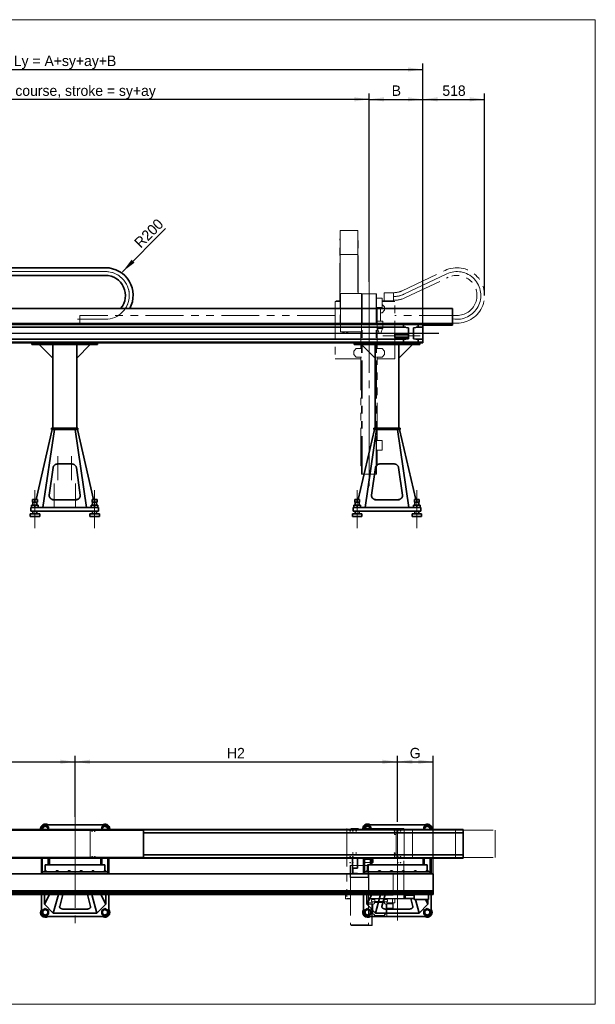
# Model space of a CAD drawing. Header units: millimetres. Extents: x 21 to 401, y 28 to 281.
# Tile 3 of 9: x 99 to 196, y 28 to 193. Entities that reach past the tile are written whole.
import ezdxf

# ---------------------------------------------------------------- set-up
doc = ezdxf.new("R2010")
doc.units = ezdxf.units.MM
for name, pattern in [('SLD-Durchgehend', [0]), ('SLD-Phantom', [12.7, 6.35, -1.27, 1.27, -1.27, 1.27, -1.27]), ('SLD-Punktstrich', [19.05, 15.24, -1.27, 1.27, -1.27])]:
    doc.linetypes.add(name, pattern=pattern)
doc.layers.add('KOPF', color=7, linetype='SLD-Durchgehend')
doc.styles.add('SLDTEXTSTYLE2', font='GIL_____.TTF')
doc.dimstyles.new('SLDDIMSTYLE1', dxfattribs={"dimtxt": 1.75, "dimasz": 2.5, "dimexe": 0, "dimexo": 0.0625, "dimgap": 0.4375, "dimtad": 1, "dimlfac": 50, "dimrnd": 1e-09, "dimzin": 12, "dimdsep": 46, "dimtxsty": 'SLDTEXTSTYLE2', "dimsah": 1, "dimcen": 0.09, "dimadec": 0, "dimazin": 3, "dimtfac": 1, "dimtofl": 0, "dimtmove": 0, "dimatfit": 3, "dimfxl": 1, "dimfrac": 2, "dimtolj": 1, "dimtzin": 12, "dimarcsym": 0})
doc.dimstyles.new('SLDDIMSTYLE2', dxfattribs={"dimtxt": 1.75, "dimasz": 2.5, "dimexe": 0, "dimexo": 0.0625, "dimgap": 0.4375, "dimtad": 1, "dimdec": 0, "dimlfac": 50, "dimrnd": 1e-09, "dimzin": 12, "dimdsep": 46, "dimtxsty": 'SLDTEXTSTYLE2', "dimsah": 1, "dimcen": 0, "dimadec": 0, "dimazin": 3, "dimtfac": 1, "dimtofl": 0, "dimtmove": 0, "dimatfit": 3, "dimfxl": 1, "dimfrac": 2, "dimtolj": 1, "dimtzin": 12, "dimarcsym": 0})
doc.dimstyles.new('SLDDIMSTYLE3', dxfattribs={"dimtxt": 1.75, "dimasz": 2.5, "dimexe": 0, "dimexo": 0.0625, "dimgap": 0.4375, "dimtad": 1, "dimdec": 0, "dimlfac": 50, "dimrnd": 1e-09, "dimzin": 12, "dimdsep": 46, "dimtxsty": 'SLDTEXTSTYLE2', "dimsah": 1, "dimcen": 0.09, "dimadec": 0, "dimazin": 3, "dimtfac": 1, "dimtofl": 0, "dimtmove": 0, "dimatfit": 3, "dimfxl": 1, "dimfrac": 2, "dimtolj": 1, "dimtzin": 12, "dimarcsym": 0})

# ---------------------------------------------------------------- blocks, each defined once
blk = doc.blocks.new('_D_4')
at = {"layer": 'KOPF'}
blk.add_line((116.5, 151.08), (123.73, 158.31), dxfattribs=at)
blk.add_solid([(116.5, 151.08), (118.52, 152.6), (118.02, 153.1)], dxfattribs=at)
at = {"layer": 'KOPF', "insert": (118.32, 156.18), "char_height": 1.75, "attachment_point": 1, "rotation": 45, "style": 'SLDTEXTSTYLE2'}
blk.add_mtext('R200', dxfattribs=at)
blk = doc.blocks.new('_D_5')
at = {"layer": 'KOPF'}
for p, q in [((46.83, 142.25), (46.83, 185.98)), ((46.83, 184.98), (166.83, 184.98)), ((166.83, 142.38), (166.83, 185.98))]:
    blk.add_line(p, q, dxfattribs=at)
for points in [[(46.83, 184.98), (49.33, 184.63), (49.33, 185.33)], [(166.83, 184.98), (164.33, 185.33), (164.33, 184.63)]]:
    blk.add_solid(points, dxfattribs=at)
at = {"layer": 'KOPF', "insert": (98.3, 187.31), "char_height": 1.75, "attachment_point": 1, "style": 'SLDTEXTSTYLE2'}
blk.add_mtext('Ly = A+sy+ay+B', dxfattribs=at)
blk = doc.blocks.new('_D_7')
at = {"layer": 'KOPF'}
for p, q in [((166.83, 142.38), (166.83, 180.98)), ((166.83, 179.98), (177.19, 179.98)), ((177.19, 147.12), (177.19, 180.98))]:
    blk.add_line(p, q, dxfattribs=at)
for points in [[(166.83, 179.98), (169.33, 179.63), (169.33, 180.33)], [(177.19, 179.98), (174.69, 180.33), (174.69, 179.63)]]:
    blk.add_solid(points, dxfattribs=at)
at = {"layer": 'KOPF', "insert": (170.11, 182.31), "char_height": 1.75, "attachment_point": 1, "style": 'SLDTEXTSTYLE2'}
blk.add_mtext('518', dxfattribs=at)
blk = doc.blocks.new('_D_10')
at = {"layer": 'KOPF'}
for p, q in [((157.83, 149.38), (157.83, 180.98)), ((157.83, 179.98), (166.83, 179.98)), ((166.83, 142.38), (166.83, 180.98))]:
    blk.add_line(p, q, dxfattribs=at)
for points in [[(157.83, 179.98), (160.33, 179.63), (160.33, 180.33)], [(166.83, 179.98), (164.33, 180.33), (164.33, 179.63)]]:
    blk.add_solid(points, dxfattribs=at)
at = {"layer": 'KOPF', "insert": (161.62, 182.31), "char_height": 1.75, "attachment_point": 1, "style": 'SLDTEXTSTYLE2'}
blk.add_mtext('B', dxfattribs=at)
blk = doc.blocks.new('_D_11')
at = {"layer": 'KOPF'}
for p, q in [((57.23, 166.56), (57.23, 180.98)), ((157.83, 179.98), (57.23, 179.98)), ((157.83, 149.38), (157.83, 180.98))]:
    blk.add_line(p, q, dxfattribs=at)
for points in [[(57.23, 179.98), (59.73, 179.63), (59.73, 180.33)], [(157.83, 179.98), (155.33, 180.33), (155.33, 179.63)]]:
    blk.add_solid(points, dxfattribs=at)
at = {"layer": 'KOPF', "insert": (92.96, 182.31), "char_height": 1.75, "attachment_point": 1, "style": 'SLDTEXTSTYLE2'}
blk.add_mtext('Hub, course, stroke = sy+ay', dxfattribs=at)
blk = doc.blocks.new('_D_13')
at = {"layer": 'KOPF'}
for p, q in [((54.57, 63.21), (54.57, 69.97)), ((108.57, 59.73), (108.57, 69.97)), ((54.57, 68.97), (108.57, 68.97))]:
    blk.add_line(p, q, dxfattribs=at)
for points in [[(54.57, 68.97), (57.07, 68.62), (57.07, 69.32)], [(108.57, 68.97), (106.07, 69.32), (106.07, 68.62)]]:
    blk.add_solid(points, dxfattribs=at)
at = {"layer": 'KOPF', "insert": (80.02, 71.3), "char_height": 1.75, "attachment_point": 1, "style": 'SLDTEXTSTYLE2'}
blk.add_mtext('H1', dxfattribs=at)
blk = doc.blocks.new('_D_14')
at = {"layer": 'KOPF'}
for p, q in [((108.57, 63.21), (108.57, 69.97)), ((162.57, 58.93), (162.57, 69.97)), ((108.57, 68.97), (162.57, 68.97))]:
    blk.add_line(p, q, dxfattribs=at)
for points in [[(108.57, 68.97), (111.07, 68.62), (111.07, 69.32)], [(162.57, 68.97), (160.07, 69.32), (160.07, 68.62)]]:
    blk.add_solid(points, dxfattribs=at)
at = {"layer": 'KOPF', "insert": (134.02, 71.3), "char_height": 1.75, "attachment_point": 1, "style": 'SLDTEXTSTYLE2'}
blk.add_mtext('H2', dxfattribs=at)
blk = doc.blocks.new('_D_15')
at = {"layer": 'KOPF'}
for p, q in [((162.57, 63.21), (162.57, 69.97)), ((168.57, 50.22), (168.57, 69.97)), ((162.57, 68.97), (168.57, 68.97))]:
    blk.add_line(p, q, dxfattribs=at)
for points in [[(162.57, 68.97), (165.07, 68.62), (165.07, 69.32)], [(168.57, 68.97), (166.07, 69.32), (166.07, 68.62)]]:
    blk.add_solid(points, dxfattribs=at)
at = {"layer": 'KOPF', "insert": (164.64, 71.3), "char_height": 1.75, "attachment_point": 1, "style": 'SLDTEXTSTYLE2'}
blk.add_mtext('G', dxfattribs=at)

msp = doc.modelspace()

# ---------------------------------------------------------------- linework, layer by layer
at = {"color": 7, "linetype": 'SLD-Phantom', "lineweight": 18}
for p, q in [((155.96371, 157.97912), (152.96371, 157.97912)), ((152.96371, 157.97912), (152.96371, 154.00062)), ((155.96371, 157.97912), (155.96371, 154.00062)), ((152.91371, 146.19902), (152.91371, 156.59902)), ((152.91371, 156.59902), (152.96371, 156.59902)), ((155.96371, 156.59902), (156.01371, 156.59902)), ((156.01371, 147.43902), (156.01371, 156.59902)), ((155.96371, 154.00062), (152.96371, 154.00062)), ((152.96371, 154.00062), (152.96371, 141.99902)), ((155.96371, 154.00062), (155.96371, 147.43902)), ((163.39115, 147.90437), (170.55681, 151.31014)), ((163.94062, 146.7483), (171.10628, 150.15407)), ((153.06371, 147.43902), (156.58372, 147.43902)), ((153.06371, 141.03902), (153.06371, 147.43902)), ((156.58372, 141.03902), (156.58372, 147.43902)), ((156.58372, 147.37502), (156.66371, 147.37502)), ((156.66371, 117.17502), (156.66371, 147.37502)), ((156.66371, 147.37502), (159.00371, 147.37502)), ((159.00371, 117.17502), (159.00371, 147.37502)), ((159.00371, 147.37502), (159.08372, 147.37502)), ((159.08372, 117.17502), (159.08372, 147.37502)), ((161.93371, 147.57922), (160.33372, 147.57922)), ((160.33372, 146.19902), (160.33372, 147.57922)), ((161.93371, 146.19902), (161.93371, 147.57922)), ((161.94872, 147.57902), (161.93371, 147.57902)), ((152.96371, 146.11902), (152.13371, 146.11902)), ((152.13371, 146.11902), (152.13371, 136.51902)), ((152.33371, 146.19902), (152.33371, 146.11902)), ((152.96371, 146.19902), (152.33371, 146.19902)), ((160.04371, 146.67502), (159.08372, 146.67502)), ((160.04371, 146.67502), (160.04371, 145.07502)), ((161.93371, 146.19902), (160.04371, 146.19902)), ((162.13371, 146.11902), (160.04371, 146.11902)), ((160.41971, 145.21318), (160.04371, 145.58918)), ((160.41971, 144.62493), (160.41971, 145.21318)), ((161.94872, 146.29902), (161.93371, 146.29902)), ((161.93371, 146.11902), (161.93371, 146.19902)), ((162.13371, 136.51902), (162.13371, 146.11902)), ((152.13371, 143.75902), (109.36851, 143.75902)), ((109.36851, 143.75902), (109.36851, 142.47902)), ((160.04371, 145.07502), (159.08372, 145.07502)), ((159.08372, 144.20902), (159.20372, 144.20902)), ((159.19371, 138.20909), (159.19371, 144.20902)), ((159.20372, 145.07502), (159.20372, 142.79502)), ((159.76371, 142.79502), (159.76371, 145.07502)), ((159.76371, 144.20902), (160.0038, 144.20902)), ((160.0038, 144.20902), (160.41971, 144.62493)), ((172.54871, 143.75902), (162.13371, 143.75902)), ((152.13371, 142.47902), (109.36851, 142.47902)), ((153.06371, 141.99902), (152.96371, 141.99902)), ((160.12372, 142.79502), (159.20372, 142.79502)), ((159.20372, 142.79502), (159.20372, 141.59502)), ((160.12372, 141.59502), (160.12372, 142.79502)), ((172.54871, 142.47902), (162.13371, 142.47902)), ((153.06371, 141.03902), (156.58372, 141.03902)), ((156.47371, 138.20909), (156.47371, 141.03902)), ((156.58372, 117.17502), (156.58372, 141.03902)), ((159.20372, 141.59502), (160.12372, 141.59502)), ((159.25371, 141.59502), (159.54488, 140.79502)), ((159.78254, 140.79502), (159.54488, 140.79502)), ((159.78254, 140.79502), (160.07372, 141.59502)), ((155.66362, 138.20909), (155.24771, 137.79318)), ((155.24771, 137.79318), (155.24771, 137.20493)), ((155.24771, 137.20493), (155.66362, 136.78902)), ((156.58372, 138.20909), (155.66362, 138.20909)), ((160.0038, 138.20909), (159.08372, 138.20909)), ((160.41971, 137.79318), (160.0038, 138.20909)), ((160.0038, 136.78902), (160.41971, 137.20493)), ((160.41971, 137.20493), (160.41971, 137.79318)), ((152.13371, 136.51902), (156.47371, 136.51902)), ((155.66362, 136.78902), (156.58372, 136.78902)), ((156.47371, 118.55502), (156.47371, 136.78902)), ((159.08372, 136.78902), (160.0038, 136.78902)), ((159.19371, 122.79502), (159.19371, 136.78902)), ((159.19371, 136.51902), (162.13371, 136.51902)), ((160.04371, 122.79502), (159.08372, 122.79502)), ((160.04371, 122.79502), (160.04371, 121.19502)), ((160.04371, 121.19502), (159.08372, 121.19502)), ((159.19371, 118.55502), (159.19371, 121.19502)), ((156.47371, 118.55502), (156.58372, 118.55502)), ((156.58372, 117.17502), (156.66371, 117.17502)), ((156.66371, 117.17502), (159.00371, 117.17502)), ((159.00371, 117.17502), (159.08372, 117.17502)), ((159.08372, 118.55502), (159.19371, 118.55502)), ((154.07381, 57.78792), (154.07381, 46.03292)), ((163.67381, 57.78792), (154.07381, 57.78792)), ((163.67381, 57.59792), (163.67381, 57.78792)), ((111.10861, 57.49792), (111.10861, 52.93792)), ((154.07381, 57.49792), (111.10861, 57.49792)), ((163.67381, 57.59792), (162.07382, 57.59792)), ((162.07382, 57.49792), (162.07382, 57.59792)), ((163.67381, 57.49792), (162.07382, 57.49792)), ((162.07382, 56.79792), (162.07382, 57.49792)), ((162.34881, 56.79792), (162.07382, 56.79792)), ((162.34881, 52.93792), (162.34881, 57.49792)), ((163.67381, 57.49792), (163.67381, 57.59792)), ((163.68882, 57.49792), (163.67381, 57.49792)), ((163.68882, 52.93792), (163.68882, 57.49792)), ((163.68882, 57.49792), (165.13125, 57.49792)), ((165.13125, 52.93792), (165.13125, 57.49792)), ((165.13125, 57.49792), (172.29691, 57.49792)), ((172.29691, 52.93792), (172.29691, 57.49792)), ((172.29691, 57.49792), (178.92901, 57.49792)), ((178.92901, 52.93792), (178.92901, 57.49792)), ((154.07381, 52.93792), (111.10861, 52.93792)), ((162.34881, 53.63792), (162.07382, 53.63792)), ((162.07382, 52.93792), (162.07382, 53.63792)), ((163.67381, 52.93792), (162.07382, 52.93792)), ((162.07382, 52.83792), (162.07382, 52.93792)), ((163.67381, 52.83792), (162.07382, 52.83792)), ((163.67381, 52.83792), (163.67381, 52.93792)), ((163.68882, 52.93792), (163.67381, 52.93792)), ((163.67381, 46.03292), (163.67381, 52.83792)), ((163.68882, 52.93792), (165.13125, 52.93792)), ((165.13125, 52.93792), (172.29691, 52.93792)), ((172.29691, 52.93792), (178.92901, 52.93792)), ((154.65381, 51.57492), (154.71382, 51.57492)), ((154.65381, 50.57492), (154.65381, 51.57492)), ((154.71382, 50.57492), (154.71382, 51.57492)), ((154.71382, 51.57492), (157.69381, 51.57492)), ((156.83381, 52.61292), (156.83381, 52.11292)), ((158.53382, 52.61292), (156.83381, 52.61292)), ((156.83381, 52.11292), (158.53382, 52.11292)), ((157.69381, 51.57492), (157.75381, 51.57492)), ((157.69381, 50.57492), (157.69381, 51.57492)), ((157.75381, 50.57492), (157.75381, 51.57492)), ((158.53382, 52.11292), (158.53382, 52.61292)), ((154.65381, 50.57492), (154.71382, 50.57492)), ((154.65381, 49.87492), (154.65381, 50.57492)), ((154.65381, 49.87492), (154.71382, 49.87492)), ((154.65381, 49.57492), (154.65381, 49.87492)), ((154.65381, 49.57492), (157.75381, 49.57492)), ((154.70381, 49.57492), (154.70381, 41.61792)), ((154.71382, 49.87492), (154.71382, 50.57492)), ((154.71382, 49.63492), (154.71382, 49.87492)), ((154.71382, 49.63492), (157.69381, 49.63492)), ((157.69381, 50.57492), (157.75381, 50.57492)), ((157.69381, 49.87492), (157.69381, 50.57492)), ((157.69381, 49.87492), (157.75381, 49.87492)), ((157.69381, 49.63492), (157.69381, 49.87492)), ((157.70381, 49.57492), (157.70381, 41.61792)), ((157.75381, 49.87492), (157.75381, 50.57492)), ((157.75381, 49.57492), (157.75381, 49.87492)), ((157.81381, 50.19292), (157.81381, 46.59292)), ((161.87381, 50.19292), (157.81381, 50.19292)), ((161.87381, 46.59292), (161.87381, 50.19292)), ((154.07381, 46.59292), (153.87381, 46.59292)), ((153.87381, 46.01292), (153.87381, 46.59292)), ((157.81381, 46.59292), (161.87381, 46.59292)), ((163.87381, 46.59292), (163.67381, 46.59292)), ((163.87381, 46.01292), (163.87381, 46.59292)), ((154.70381, 46.01292), (153.87381, 46.01292)), ((154.70381, 46.03292), (154.07381, 46.03292)), ((163.67381, 46.03292), (157.70381, 46.03292)), ((163.87381, 46.01292), (157.70381, 46.01292)), ((158.32382, 45.33292), (157.70381, 45.33292)), ((157.70381, 45.09792), (158.26381, 45.09792)), ((158.33381, 45.88792), (158.21381, 45.76792)), ((158.21381, 45.76792), (158.21381, 45.61792)), ((158.21381, 45.61792), (158.33381, 45.49792)), ((158.26381, 45.09792), (158.32382, 45.09792)), ((158.26381, 43.09792), (158.26381, 45.09792)), ((158.32382, 45.87792), (158.32382, 46.01292)), ((158.32382, 45.40792), (158.32382, 45.50792)), ((158.41381, 45.49792), (158.32382, 45.40792)), ((158.32382, 45.40792), (158.32382, 43.11792)), ((158.80381, 45.88792), (158.33381, 45.88792)), ((158.33381, 45.49792), (158.41381, 45.49792)), ((158.80381, 45.49792), (158.41381, 45.49792)), ((158.48381, 45.05792), (158.48381, 43.51792)), ((158.80381, 45.53792), (158.80381, 45.88792)), ((158.80381, 45.53792), (158.80381, 45.49792)), ((160.34381, 45.53792), (158.80381, 45.53792)), ((160.34381, 45.37792), (158.80381, 45.37792)), ((160.81381, 45.88792), (160.34381, 45.88792)), ((160.34381, 45.88792), (160.34381, 45.53792)), ((160.34381, 45.49792), (160.34381, 45.53792)), ((160.73381, 45.49792), (160.34381, 45.49792)), ((160.66381, 43.51792), (160.66381, 45.05792)), ((160.82382, 45.40792), (160.73381, 45.49792)), ((160.73381, 45.49792), (160.81381, 45.49792)), ((160.93381, 45.76792), (160.81381, 45.88792)), ((160.81381, 45.49792), (160.93381, 45.61792)), ((160.82382, 45.87792), (160.82382, 46.01292)), ((160.82382, 45.40792), (160.82382, 45.50792)), ((160.82382, 43.11792), (160.82382, 45.40792)), ((161.7439, 45.33292), (160.82382, 45.33292)), ((161.78381, 45.13792), (160.82382, 45.13792)), ((160.93381, 45.61792), (160.93381, 45.76792)), ((160.94382, 45.13792), (160.94382, 45.33292)), ((161.7439, 45.33292), (161.7439, 46.01292)), ((162.15981, 45.33292), (161.7439, 45.33292)), ((161.78381, 45.13792), (161.78381, 44.41792)), ((161.86382, 44.29292), (161.86382, 45.33292)), ((162.15981, 45.33292), (162.15981, 46.01292)), ((158.26381, 43.09792), (158.32382, 43.09792)), ((158.26381, 41.91792), (158.26381, 43.09792)), ((158.32382, 43.09792), (158.32382, 43.11792)), ((158.32382, 41.91792), (158.32382, 43.09792)), ((158.40381, 43.03792), (160.74381, 43.03792)), ((158.80381, 43.19792), (160.34381, 43.19792)), ((161.78381, 44.41792), (160.82382, 44.41792)), ((160.94382, 44.29292), (160.94382, 44.41792)), ((161.86382, 44.29292), (160.94382, 44.29292)), ((157.70381, 41.61792), (154.70381, 41.61792)), ((154.80381, 41.61792), (154.80381, 41.57792)), ((154.80381, 41.57792), (158.26381, 41.57792)), ((154.80381, 41.51792), (154.80381, 41.57792)), ((154.80381, 41.51792), (158.32382, 41.51792)), ((158.26381, 41.91792), (158.32382, 41.91792)), ((158.26381, 41.57792), (158.26381, 41.91792)), ((158.32382, 41.51792), (158.32382, 41.91792))]:
    msp.add_line(p, q, dxfattribs=at)
at = {"color": 7, "linetype": 'SLD-Durchgehend', "lineweight": 35}
for p, q in [((113.64806, 151.75902), (60.00871, 151.75902)), ((113.64806, 150.47902), (61.33371, 150.47902)), ((171.83371, 144.92902), (61.53371, 144.92902)), ((171.83371, 142.41902), (171.83371, 144.92902)), ((171.83371, 142.41902), (61.53371, 142.41902)), ((166.83371, 142.37502), (61.53371, 142.37502)), ((166.83371, 142.36631), (61.53371, 142.36631)), ((166.83371, 142.36502), (61.53371, 142.36502)), ((163.62371, 142.24502), (61.53371, 142.24502)), ((163.62371, 142.27502), (163.62371, 141.82502)), ((166.04371, 142.27502), (163.62371, 142.27502)), ((166.04371, 141.82502), (166.04371, 142.27502)), ((166.83371, 142.24502), (166.04371, 142.24502)), ((166.83371, 142.37502), (166.83371, 142.36631)), ((166.83371, 142.36631), (166.83371, 142.36502)), ((166.83371, 142.24502), (166.83371, 142.36502)), ((166.83371, 141.77502), (166.83371, 142.24502)), ((171.83371, 142.11902), (166.83371, 142.11902)), ((171.83371, 142.11902), (171.83371, 142.41902)), ((163.96462, 141.77502), (61.53371, 141.77502)), ((164.41372, 140.65502), (162.13371, 140.65502)), ((162.13371, 140.09502), (162.13371, 140.65502)), ((163.62371, 141.82502), (164.41372, 141.70915)), ((164.41372, 141.70915), (164.41372, 139.84089)), ((165.29371, 141.70915), (166.04371, 141.82502)), ((165.29371, 139.84089), (165.29371, 141.70915)), ((166.83371, 141.77502), (165.72007, 141.77502)), ((166.83371, 141.77502), (166.83371, 139.77502)), ((163.96462, 139.77502), (61.53371, 139.77502)), ((163.62371, 139.30502), (61.53371, 139.30502)), ((166.83371, 139.18502), (61.53371, 139.18502)), ((166.83371, 139.17502), (61.53371, 139.17502)), ((101.33371, 138.87502), (101.33371, 139.17502)), ((112.33371, 138.87502), (101.33371, 138.87502)), ((102.55371, 138.87502), (104.83371, 136.59502)), ((104.83371, 124.87502), (104.83371, 138.87502)), ((108.83371, 136.59502), (111.11371, 138.87502)), ((108.83371, 124.87502), (108.83371, 138.87502)), ((112.33371, 138.87502), (112.33371, 139.17502)), ((155.33372, 138.87502), (155.33372, 139.17502)), ((166.33371, 138.87502), (155.33372, 138.87502)), ((156.55371, 138.87502), (158.83371, 136.59502)), ((158.83371, 124.87502), (158.83371, 138.87502)), ((162.13371, 140.09502), (164.41372, 140.09502)), ((162.83372, 136.59502), (165.11371, 138.87502)), ((162.83372, 124.87502), (162.83372, 138.87502)), ((164.41372, 139.84089), (163.62371, 139.72502)), ((163.62371, 139.72502), (163.62371, 139.27502)), ((163.62371, 139.27502), (166.04371, 139.27502)), ((166.04371, 139.72502), (165.29371, 139.84089)), ((166.83371, 139.77502), (165.72007, 139.77502)), ((166.04371, 139.27502), (166.04371, 139.72502)), ((166.83371, 139.30502), (166.04371, 139.30502)), ((166.33371, 138.87502), (166.33371, 139.17502)), ((166.83371, 139.30502), (166.83371, 139.77502)), ((166.83371, 139.18502), (166.83371, 139.30502)), ((166.83371, 139.18502), (166.83371, 139.17502)), ((102.02337, 112.94102), (104.71371, 124.63502)), ((103.17371, 111.59502), (105.09371, 124.63502)), ((104.63371, 124.63502), (104.63371, 124.87502)), ((109.03371, 124.87502), (104.63371, 124.87502)), ((109.03371, 124.63502), (104.63371, 124.63502)), ((110.49371, 111.59502), (108.57371, 124.63502)), ((111.64405, 112.94102), (108.95371, 124.63502)), ((109.03371, 124.63502), (109.03371, 124.87502)), ((156.02338, 112.94102), (158.71371, 124.63502)), ((157.17372, 111.59502), (159.09371, 124.63502)), ((158.63372, 124.63502), (158.63372, 124.87502)), ((163.03371, 124.87502), (158.63372, 124.87502)), ((163.03371, 124.63502), (158.63372, 124.63502)), ((164.49371, 111.59502), (162.57372, 124.63502)), ((165.64405, 112.94102), (162.95372, 124.63502)), ((163.03371, 124.63502), (163.03371, 124.87502)), ((107.991, 118.87862), (105.67643, 118.87862)), ((161.991, 118.87862), (159.67642, 118.87862)), ((104.88239, 118.25926), (104.24391, 113.67473)), ((109.42351, 113.67473), (108.78503, 118.25926)), ((158.88239, 118.25926), (158.24391, 113.67473)), ((163.42352, 113.67473), (162.78503, 118.25926)), ((101.42371, 112.94102), (101.42371, 112.50102)), ((101.42371, 112.94102), (101.83371, 112.94102)), ((101.42371, 112.50102), (101.83371, 112.50102)), ((101.49821, 112.50102), (101.49821, 111.95502)), ((101.83371, 112.94102), (101.83371, 112.50102)), ((101.83371, 112.94102), (102.24371, 112.94102)), ((101.83371, 112.50102), (102.24371, 112.50102)), ((102.16921, 111.95502), (102.16921, 112.50102)), ((102.24371, 112.94102), (102.24371, 112.50102)), ((104.23795, 113.58877), (104.23795, 113.5699)), ((105.03795, 112.88346), (108.62948, 112.88346)), ((105.03795, 112.86458), (108.62948, 112.86458)), ((109.42948, 113.5699), (109.42948, 113.58877)), ((111.42371, 112.94102), (111.42371, 112.50102)), ((111.42371, 112.94102), (111.83371, 112.94102)), ((111.42371, 112.50102), (111.83371, 112.50102)), ((111.49821, 112.50102), (111.49821, 111.95502)), ((111.83371, 112.94102), (111.83371, 112.50102)), ((111.83371, 112.94102), (112.24371, 112.94102)), ((111.83371, 112.50102), (112.24371, 112.50102)), ((112.16921, 111.95502), (112.16921, 112.50102)), ((112.24371, 112.94102), (112.24371, 112.50102)), ((155.42371, 112.94102), (155.42371, 112.50102)), ((155.42371, 112.94102), (155.83371, 112.94102)), ((155.42371, 112.50102), (155.83371, 112.50102)), ((155.49822, 112.50102), (155.49822, 111.95502)), ((155.83371, 112.94102), (155.83371, 112.50102)), ((155.83371, 112.94102), (156.24371, 112.94102)), ((155.83371, 112.50102), (156.24371, 112.50102)), ((156.16921, 111.95502), (156.16921, 112.50102)), ((156.24371, 112.94102), (156.24371, 112.50102)), ((158.23795, 113.58877), (158.23795, 113.5699)), ((159.03795, 112.88346), (162.62948, 112.88346)), ((159.03795, 112.86458), (162.62948, 112.86458)), ((163.42948, 113.5699), (163.42948, 113.58877)), ((165.42371, 112.94102), (165.42371, 112.50102)), ((165.42371, 112.94102), (165.83371, 112.94102)), ((165.42371, 112.50102), (165.83371, 112.50102)), ((165.49822, 112.50102), (165.49822, 111.95502)), ((165.83371, 112.94102), (165.83371, 112.50102)), ((165.83371, 112.94102), (166.24371, 112.94102)), ((165.83371, 112.50102), (166.24371, 112.50102)), ((166.16921, 111.95502), (166.16921, 112.50102)), ((166.24371, 112.94102), (166.24371, 112.50102)), ((101.17371, 110.99502), (101.17371, 111.59502)), ((101.83371, 111.59502), (101.17371, 111.59502)), ((101.83371, 110.99502), (101.17371, 110.99502)), ((101.28371, 111.95502), (101.28371, 111.59502)), ((101.28371, 111.95502), (101.83371, 111.95502)), ((101.49821, 110.99502), (101.49821, 110.49502)), ((101.83371, 111.95502), (101.83371, 111.59502)), ((101.83371, 111.95502), (102.38371, 111.95502)), ((111.83371, 111.59502), (101.83371, 111.59502)), ((111.83371, 110.99502), (101.83371, 110.99502)), ((102.16921, 110.49502), (102.16921, 110.99502)), ((102.38371, 111.95502), (102.38371, 111.59502)), ((111.28371, 111.95502), (111.28371, 111.59502)), ((111.28371, 111.95502), (111.83371, 111.95502)), ((111.49821, 110.99502), (111.49821, 110.49502)), ((111.83371, 111.95502), (111.83371, 111.59502)), ((111.83371, 111.95502), (112.38371, 111.95502)), ((112.49371, 111.59502), (111.83371, 111.59502)), ((112.49371, 110.99502), (111.83371, 110.99502)), ((112.16921, 110.49502), (112.16921, 110.99502)), ((112.38371, 111.95502), (112.38371, 111.59502)), ((112.49371, 110.99502), (112.49371, 111.59502)), ((155.17371, 110.99502), (155.17371, 111.59502)), ((155.83371, 111.59502), (155.17371, 111.59502)), ((155.83371, 110.99502), (155.17371, 110.99502)), ((155.28371, 111.95502), (155.28371, 111.59502)), ((155.28371, 111.95502), (155.83371, 111.95502)), ((155.49822, 110.99502), (155.49822, 110.49502)), ((155.83371, 111.95502), (155.83371, 111.59502)), ((155.83371, 111.95502), (156.38371, 111.95502)), ((165.83371, 111.59502), (155.83371, 111.59502)), ((165.83371, 110.99502), (155.83371, 110.99502)), ((156.16921, 110.49502), (156.16921, 110.99502)), ((156.38371, 111.95502), (156.38371, 111.59502)), ((165.28371, 111.95502), (165.28371, 111.59502)), ((165.28371, 111.95502), (165.83371, 111.95502)), ((165.49822, 110.99502), (165.49822, 110.49502)), ((165.83371, 111.95502), (165.83371, 111.59502)), ((165.83371, 111.95502), (166.38371, 111.95502)), ((166.49371, 111.59502), (165.83371, 111.59502)), ((166.49371, 110.99502), (165.83371, 110.99502)), ((166.16921, 110.49502), (166.16921, 110.99502)), ((166.38371, 111.95502), (166.38371, 111.59502)), ((166.49371, 110.99502), (166.49371, 111.59502)), ((101.03371, 110.49502), (101.03371, 110.09502)), ((102.63371, 110.49502), (101.03371, 110.49502)), ((102.63371, 110.09502), (101.03371, 110.09502)), ((102.63371, 110.09502), (102.63371, 110.49502)), ((111.03371, 110.49502), (111.03371, 110.09502)), ((112.63371, 110.49502), (111.03371, 110.49502)), ((112.63371, 110.09502), (111.03371, 110.09502)), ((112.63371, 110.09502), (112.63371, 110.49502)), ((155.03371, 110.49502), (155.03371, 110.09502)), ((156.63371, 110.49502), (155.03371, 110.49502)), ((156.63371, 110.09502), (155.03371, 110.09502)), ((156.63371, 110.09502), (156.63371, 110.49502)), ((165.03371, 110.49502), (165.03371, 110.09502)), ((166.63371, 110.49502), (165.03371, 110.49502)), ((166.63371, 110.09502), (165.03371, 110.09502)), ((166.63371, 110.09502), (166.63371, 110.49502)), ((103.57381, 58.363), (103.02381, 58.04546)), ((103.02381, 58.04546), (103.02381, 57.59792)), ((103.57381, 58.20134), (103.16381, 57.96463)), ((103.16381, 57.96463), (103.16381, 57.59792)), ((103.57381, 58.38792), (113.57381, 58.38792)), ((104.12381, 58.04546), (103.57381, 58.363)), ((103.98381, 57.96463), (103.57381, 58.20134)), ((103.98381, 57.59792), (103.98381, 57.96463)), ((104.12381, 57.59792), (104.12381, 58.04546)), ((113.57381, 58.363), (113.02381, 58.04546)), ((113.02381, 58.04546), (113.02381, 57.59792)), ((113.57381, 58.20134), (113.16381, 57.96463)), ((113.16381, 57.96463), (113.16381, 57.59792)), ((114.12381, 58.04546), (113.57381, 58.363)), ((113.98381, 57.96463), (113.57381, 58.20134)), ((113.98381, 57.59792), (113.98381, 57.96463)), ((114.12381, 57.59792), (114.12381, 58.04546)), ((157.57381, 58.363), (157.02381, 58.04546)), ((157.02381, 58.04546), (157.02381, 57.59792)), ((157.57381, 58.20134), (157.16381, 57.96463)), ((157.16381, 57.96463), (157.16381, 57.59792)), ((157.57381, 58.38792), (167.57381, 58.38792)), ((158.12381, 58.04546), (157.57381, 58.363)), ((157.98381, 57.96463), (157.57381, 58.20134)), ((157.98381, 57.59792), (157.98381, 57.96463)), ((158.12381, 57.59792), (158.12381, 58.04546)), ((167.57381, 58.363), (167.02381, 58.04546)), ((167.02381, 58.04546), (167.02381, 57.59792)), ((167.57381, 58.20134), (167.16381, 57.96463)), ((167.16381, 57.96463), (167.16381, 57.59792)), ((168.12381, 58.04546), (167.57381, 58.363)), ((167.98381, 57.96463), (167.57381, 58.20134)), ((167.98381, 57.59792), (167.98381, 57.96463)), ((168.12381, 57.59792), (168.12381, 58.04546)), ((115.38816, 57.49792), (61.74881, 57.49792)), ((173.57381, 57.59792), (63.07381, 57.59792)), ((173.57381, 57.53792), (63.07381, 57.53792)), ((102.91381, 57.59792), (102.91381, 57.72792)), ((114.23381, 57.72792), (114.23381, 57.59792)), ((115.38816, 57.49792), (120.02816, 57.49792)), ((120.02816, 52.93792), (120.02816, 57.49792)), ((173.57381, 57.07792), (120.02816, 57.07792)), ((156.91381, 57.59792), (156.91381, 57.72792)), ((168.23381, 57.72792), (168.23381, 57.59792)), ((173.57381, 57.53792), (173.57381, 57.59792)), ((173.57381, 57.07792), (173.57381, 57.53792)), ((173.57381, 53.35792), (173.57381, 57.07792)), ((115.38816, 52.93792), (61.74881, 52.93792)), ((173.57381, 52.89792), (63.07381, 52.89792)), ((173.57381, 52.83792), (63.07381, 52.83792)), ((102.91381, 50.21792), (102.91381, 52.83792)), ((103.07381, 50.50792), (103.07381, 52.83792)), ((104.07381, 51.90792), (104.07381, 52.83792)), ((104.27381, 51.90792), (104.27381, 52.83792)), ((112.87381, 51.90792), (112.87381, 52.83792)), ((113.07381, 51.90792), (113.07381, 52.83792)), ((114.07381, 52.83792), (114.07381, 50.50792)), ((114.23381, 52.83792), (114.23381, 50.21792)), ((115.38816, 52.93792), (120.02816, 52.93792)), ((173.57381, 53.35792), (120.02816, 53.35792)), ((155.07381, 51.16792), (155.07381, 52.83792)), ((155.87381, 51.16792), (155.87381, 52.83792)), ((156.91381, 50.21792), (156.91381, 52.83792)), ((157.07382, 50.50792), (157.07382, 52.83792)), ((158.07381, 51.90792), (158.07381, 52.83792)), ((158.27381, 51.90792), (158.27381, 52.83792)), ((166.87381, 51.90792), (166.87381, 52.83792)), ((167.07382, 51.90792), (167.07382, 52.83792)), ((168.07381, 52.83792), (168.07381, 50.50792)), ((168.23381, 52.83792), (168.23381, 50.21792)), ((173.57381, 52.89792), (173.57381, 53.35792)), ((173.57381, 52.83792), (173.57381, 52.89792)), ((103.57381, 51.70706), (113.57381, 51.70706)), ((103.57381, 50.70792), (103.57381, 51.70706)), ((104.07381, 51.90792), (104.27381, 51.90792)), ((104.07381, 51.70706), (104.07381, 51.90792)), ((104.27381, 51.70706), (104.27381, 51.90792)), ((113.07381, 51.90792), (112.87381, 51.90792)), ((112.87381, 51.70706), (112.87381, 51.90792)), ((113.07381, 51.70706), (113.07381, 51.90792)), ((113.57381, 50.70792), (113.57381, 51.70706)), ((155.87381, 51.16792), (155.07381, 51.16792)), ((155.07381, 50.16792), (155.07381, 51.16792)), ((155.13381, 50.22792), (155.13381, 51.16792)), ((157.57381, 50.70792), (157.57381, 51.70706)), ((157.57381, 51.70706), (167.57381, 51.70706)), ((158.07381, 51.90792), (158.27381, 51.90792)), ((158.07381, 51.70706), (158.07381, 51.90792)), ((158.27381, 51.70706), (158.27381, 51.90792)), ((167.07382, 51.90792), (166.87381, 51.90792)), ((166.87381, 51.70706), (166.87381, 51.90792)), ((167.07382, 51.70706), (167.07382, 51.90792)), ((167.57381, 50.70792), (167.57381, 51.70706)), ((103.07381, 50.21792), (63.07381, 50.21792)), ((168.57381, 50.16792), (63.07381, 50.16792)), ((103.07381, 50.50792), (114.07381, 50.50792)), ((103.07381, 50.16792), (103.07381, 50.50792)), ((103.41381, 50.70792), (103.41381, 50.50792)), ((103.41381, 50.70792), (103.73381, 50.70792)), ((103.73381, 50.50792), (103.73381, 50.70792)), ((105.41381, 50.70792), (105.41381, 50.50792)), ((105.41381, 50.70792), (105.73381, 50.70792)), ((105.73381, 50.50792), (105.73381, 50.70792)), ((107.41381, 50.70792), (107.41381, 50.50792)), ((107.41381, 50.70792), (107.73381, 50.70792)), ((107.73381, 50.50792), (107.73381, 50.70792)), ((109.41381, 50.70792), (109.41381, 50.50792)), ((109.41381, 50.70792), (109.73381, 50.70792)), ((109.73381, 50.50792), (109.73381, 50.70792)), ((111.41381, 50.70792), (111.41381, 50.50792)), ((111.41381, 50.70792), (111.73381, 50.70792)), ((111.73381, 50.50792), (111.73381, 50.70792)), ((113.41381, 50.70792), (113.41381, 50.50792)), ((113.41381, 50.70792), (113.73381, 50.70792)), ((113.73381, 50.50792), (113.73381, 50.70792)), ((114.07381, 50.16792), (114.07381, 50.50792)), ((155.07381, 50.21792), (114.07381, 50.21792)), ((155.87381, 50.22792), (155.13381, 50.22792)), ((155.87381, 50.16792), (155.87381, 50.22792)), ((157.07382, 50.21792), (155.87381, 50.21792)), ((157.07382, 50.50792), (168.07381, 50.50792)), ((157.07382, 50.16792), (157.07382, 50.50792)), ((157.41381, 50.70792), (157.41381, 50.50792)), ((157.41381, 50.70792), (157.73382, 50.70792)), ((157.73382, 50.50792), (157.73382, 50.70792)), ((159.41381, 50.70792), (159.41381, 50.50792)), ((159.41381, 50.70792), (159.73381, 50.70792)), ((159.73381, 50.50792), (159.73381, 50.70792)), ((161.41382, 50.70792), (161.41382, 50.50792)), ((161.41382, 50.70792), (161.73381, 50.70792)), ((161.73381, 50.50792), (161.73381, 50.70792)), ((163.41381, 50.70792), (163.41381, 50.50792)), ((163.41381, 50.70792), (163.73381, 50.70792)), ((163.73381, 50.50792), (163.73381, 50.70792)), ((165.41381, 50.70792), (165.41381, 50.50792)), ((165.41381, 50.70792), (165.73381, 50.70792)), ((165.73381, 50.50792), (165.73381, 50.70792)), ((167.41381, 50.70792), (167.41381, 50.50792)), ((167.41381, 50.70792), (167.73382, 50.70792)), ((167.73382, 50.50792), (167.73382, 50.70792)), ((168.07381, 50.16792), (168.07381, 50.50792)), ((168.57381, 50.21792), (168.07381, 50.21792)), ((168.57381, 50.21792), (168.57381, 50.16792)), ((168.57381, 50.16792), (168.57381, 49.87792)), ((168.57381, 49.87792), (168.57381, 47.39792)), ((168.57381, 47.31921), (63.07381, 47.31921)), ((168.57381, 47.10792), (63.07381, 47.10792)), ((168.57381, 46.98792), (63.07381, 46.98792)), ((168.57381, 46.83792), (63.07381, 46.83792)), ((165.36381, 46.71792), (63.07381, 46.71792)), ((102.91381, 43.72792), (102.91381, 46.71792)), ((103.45381, 46.71792), (103.45381, 45.08792)), ((103.45381, 45.08792), (104.28263, 46.71792)), ((104.91381, 43.62792), (105.76378, 46.71792)), ((106.50096, 46.71792), (105.98401, 44.73103)), ((106.51013, 46.71792), (105.98401, 44.69576)), ((111.16361, 44.69576), (110.63749, 46.71792)), ((111.16361, 44.73103), (110.64667, 46.71792)), ((112.23381, 43.62792), (111.38384, 46.71792)), ((113.69381, 45.08792), (112.865, 46.71792)), ((113.69381, 45.08792), (113.69381, 46.71792)), ((114.23381, 46.71792), (114.23381, 43.72792)), ((156.91381, 43.72792), (156.91381, 46.71792)), ((157.45381, 46.71792), (157.45381, 45.08792)), ((157.45381, 45.08792), (158.28263, 46.71792)), ((158.91382, 43.62792), (159.76379, 46.71792)), ((160.50096, 46.71792), (159.98401, 44.73103)), ((160.51013, 46.71792), (159.98401, 44.69576)), ((165.36381, 46.59792), (163.87381, 46.59792)), ((163.87381, 46.03792), (163.87381, 46.59792)), ((164.66871, 46.59792), (164.63749, 46.71792)), ((164.67789, 46.59792), (164.64667, 46.71792)), ((165.36381, 45.91792), (165.36381, 46.71792)), ((167.78381, 46.71792), (165.36381, 46.71792)), ((167.78381, 45.91792), (167.78381, 46.71792)), ((168.57381, 46.71792), (167.78381, 46.71792)), ((168.23381, 46.71792), (168.23381, 43.72792)), ((168.57381, 47.39792), (168.57381, 47.31921)), ((168.57381, 47.31921), (168.57381, 47.10792)), ((168.57381, 46.98792), (168.57381, 47.10792)), ((168.57381, 46.83792), (168.57381, 46.98792)), ((168.57381, 46.71792), (168.57381, 46.83792)), ((103.45381, 45.08792), (104.91381, 43.62792)), ((105.97805, 44.68502), (105.97805, 44.64975)), ((111.16958, 44.64975), (111.16958, 44.68502)), ((112.23381, 43.62792), (113.69381, 45.08792)), ((157.45381, 45.08792), (158.91382, 43.62792)), ((159.97805, 44.68502), (159.97805, 44.64975)), ((163.87381, 46.03792), (165.36381, 46.03792)), ((165.16362, 44.69576), (164.81441, 46.03792)), ((165.16362, 44.73103), (164.82358, 46.03792)), ((165.16958, 44.64975), (165.16958, 44.68502)), ((167.78381, 45.91792), (165.36381, 45.91792)), ((166.23381, 43.62792), (165.6039, 45.91792)), ((166.23381, 43.62792), (167.69381, 45.08792)), ((167.69381, 45.08792), (167.27178, 45.91792)), ((167.69381, 45.08792), (167.69381, 45.91792)), ((103.57381, 44.363), (103.02381, 44.04546)), ((103.02381, 44.04546), (103.02381, 43.41037)), ((103.02381, 43.41037), (103.57381, 43.09283)), ((103.57381, 44.20134), (103.16381, 43.96463)), ((103.16381, 43.96463), (103.16381, 43.4912)), ((103.16381, 43.4912), (103.57381, 43.25449)), ((104.12381, 44.04546), (103.57381, 44.363)), ((103.98381, 43.96463), (103.57381, 44.20134)), ((103.57381, 43.25449), (103.98381, 43.4912)), ((103.57381, 43.09283), (104.12381, 43.41037)), ((113.57381, 43.06792), (103.57381, 43.06792)), ((103.98381, 43.4912), (103.98381, 43.96463)), ((104.12381, 43.41037), (104.12381, 44.04546)), ((104.91381, 43.62792), (112.23381, 43.62792)), ((106.77805, 44.27222), (110.36958, 44.27222)), ((113.57381, 44.363), (113.02381, 44.04546)), ((113.02381, 44.04546), (113.02381, 43.41037)), ((113.02381, 43.41037), (113.57381, 43.09283)), ((113.57381, 44.20134), (113.16381, 43.96463)), ((113.16381, 43.96463), (113.16381, 43.4912)), ((113.16381, 43.4912), (113.57381, 43.25449)), ((114.12381, 44.04546), (113.57381, 44.363)), ((113.98381, 43.96463), (113.57381, 44.20134)), ((113.57381, 43.25449), (113.98381, 43.4912)), ((113.57381, 43.09283), (114.12381, 43.41037)), ((113.98381, 43.4912), (113.98381, 43.96463)), ((114.12381, 43.41037), (114.12381, 44.04546)), ((157.57381, 44.363), (157.02381, 44.04546)), ((157.02381, 44.04546), (157.02381, 43.41037)), ((157.02381, 43.41037), (157.57381, 43.09283)), ((157.57381, 44.20134), (157.16381, 43.96463)), ((157.16381, 43.96463), (157.16381, 43.4912)), ((157.16381, 43.4912), (157.57381, 43.25449)), ((158.12381, 44.04546), (157.57381, 44.363)), ((157.98381, 43.96463), (157.57381, 44.20134)), ((157.57381, 43.25449), (157.98381, 43.4912)), ((157.57381, 43.09283), (158.12381, 43.41037)), ((167.57381, 43.06792), (157.57381, 43.06792)), ((157.98381, 43.4912), (157.98381, 43.96463)), ((158.12381, 43.41037), (158.12381, 44.04546)), ((158.91382, 43.62792), (166.23381, 43.62792)), ((160.77805, 44.27222), (164.36958, 44.27222)), ((167.57381, 44.363), (167.02381, 44.04546)), ((167.02381, 44.04546), (167.02381, 43.41037)), ((167.02381, 43.41037), (167.57381, 43.09283)), ((167.57381, 44.20134), (167.16381, 43.96463)), ((167.16381, 43.96463), (167.16381, 43.4912)), ((167.16381, 43.4912), (167.57381, 43.25449)), ((168.12381, 44.04546), (167.57381, 44.363)), ((167.98381, 43.96463), (167.57381, 44.20134)), ((167.57381, 43.25449), (167.98381, 43.4912)), ((167.57381, 43.09283), (168.12381, 43.41037)), ((167.98381, 43.4912), (167.98381, 43.96463)), ((168.12381, 43.41037), (168.12381, 44.04546))]:
    msp.add_line(p, q, dxfattribs=at)
at = {"color": 7, "linetype": 'SLD-Durchgehend', "lineweight": 35, "flags": 128}
for points in [[(105.67643, 118.87862), (105.59929, 118.87533), (105.52287, 118.8655), (105.44788, 118.84922), (105.37501, 118.82664), (105.30497, 118.79797), (105.23838, 118.76349), (105.17587, 118.7235), (105.11803, 118.67838), (105.06539, 118.62855), (105.01845, 118.57449), (104.97764, 118.51668), (104.94334, 118.45567), (104.91587, 118.39204), (104.89549, 118.32636), (104.88239, 118.25926)], [(108.78503, 118.25926), (108.77193, 118.32636), (108.75156, 118.39204), (108.72409, 118.45567), (108.68979, 118.51668), (108.64898, 118.57449), (108.60203, 118.62855), (108.5494, 118.67838), (108.49156, 118.7235), (108.42905, 118.76349), (108.36246, 118.79797), (108.29241, 118.82664), (108.21955, 118.84922), (108.14456, 118.8655), (108.06814, 118.87533), (107.991, 118.87862)], [(159.67642, 118.87862), (159.59929, 118.87533), (159.52286, 118.8655), (159.44788, 118.84922), (159.37502, 118.82664), (159.30497, 118.79797), (159.23837, 118.76349), (159.17587, 118.7235), (159.11803, 118.67838), (159.06539, 118.62855), (159.01845, 118.57449), (158.97764, 118.51668), (158.94334, 118.45567), (158.91587, 118.39204), (158.89549, 118.32636), (158.88239, 118.25926)], [(162.78503, 118.25926), (162.77194, 118.32636), (162.75156, 118.39204), (162.72409, 118.45567), (162.68979, 118.51668), (162.64898, 118.57449), (162.60203, 118.62855), (162.5494, 118.67838), (162.49156, 118.7235), (162.42904, 118.76349), (162.36246, 118.79797), (162.29241, 118.82664), (162.21955, 118.84922), (162.14456, 118.8655), (162.06813, 118.87533), (161.991, 118.87862)], [(104.23795, 113.5699), (104.23968, 113.52342), (104.24816, 113.45753), (104.26362, 113.39264), (104.28593, 113.32931), (104.31488, 113.2681), (104.35023, 113.20957), (104.39165, 113.15422), (104.43878, 113.10254), (104.49122, 113.055), (104.54848, 113.012), (104.61007, 112.97394), (104.67545, 112.94115), (104.74403, 112.91391), (104.8152, 112.89247), (104.88835, 112.87703), (104.96282, 112.8677), (105.03795, 112.86458)], [(104.24391, 113.67473), (104.23826, 113.6086), (104.23968, 113.5423), (104.24816, 113.47641), (104.26362, 113.41151), (104.28593, 113.34818), (104.31488, 113.28698), (104.35023, 113.22845), (104.39165, 113.17309), (104.43878, 113.12142), (104.49122, 113.07387), (104.54848, 113.03088), (104.61007, 112.99282), (104.67545, 112.96002), (104.74403, 112.93279), (104.8152, 112.91135), (104.88835, 112.8959), (104.96282, 112.88658), (105.03795, 112.88346)], [(108.62948, 112.88346), (108.70461, 112.88658), (108.77908, 112.8959), (108.85222, 112.91135), (108.9234, 112.93279), (108.99198, 112.96002), (109.05735, 112.99282), (109.11894, 113.03088), (109.17621, 113.07387), (109.22864, 113.12142), (109.27578, 113.17309), (109.3172, 113.22845), (109.35254, 113.28698), (109.3815, 113.34818), (109.4038, 113.41151), (109.41926, 113.47641), (109.42774, 113.5423), (109.42916, 113.6086), (109.42351, 113.67473)], [(108.62948, 112.86458), (108.70461, 112.8677), (108.77908, 112.87703), (108.85222, 112.89247), (108.9234, 112.91391), (108.99198, 112.94115), (109.05735, 112.97394), (109.11894, 113.012), (109.17621, 113.055), (109.22864, 113.10254), (109.27578, 113.15422), (109.3172, 113.20957), (109.35254, 113.2681), (109.3815, 113.32931), (109.4038, 113.39264), (109.41926, 113.45753), (109.42774, 113.52342), (109.42948, 113.5699)], [(158.23795, 113.5699), (158.23969, 113.52342), (158.24816, 113.45753), (158.26362, 113.39264), (158.28593, 113.32931), (158.31488, 113.2681), (158.35023, 113.20957), (158.39164, 113.15422), (158.43878, 113.10254), (158.49122, 113.055), (158.54849, 113.012), (158.61007, 112.97394), (158.67545, 112.94115), (158.74403, 112.91391), (158.8152, 112.89247), (158.88835, 112.87703), (158.96282, 112.8677), (159.03795, 112.86458)], [(158.24391, 113.67473), (158.23826, 113.6086), (158.23969, 113.5423), (158.24816, 113.47641), (158.26362, 113.41151), (158.28593, 113.34818), (158.31488, 113.28698), (158.35023, 113.22845), (158.39164, 113.17309), (158.43878, 113.12142), (158.49122, 113.07387), (158.54849, 113.03088), (158.61007, 112.99282), (158.67545, 112.96002), (158.74403, 112.93279), (158.8152, 112.91135), (158.88835, 112.8959), (158.96282, 112.88658), (159.03795, 112.88346)], [(162.62948, 112.88346), (162.70461, 112.88658), (162.77908, 112.8959), (162.85223, 112.91135), (162.9234, 112.93279), (162.99198, 112.96002), (163.05735, 112.99282), (163.11894, 113.03088), (163.17621, 113.07387), (163.22864, 113.12142), (163.27577, 113.17309), (163.3172, 113.22845), (163.35254, 113.28698), (163.3815, 113.34818), (163.4038, 113.41151), (163.41926, 113.47641), (163.42774, 113.5423), (163.42916, 113.6086), (163.42352, 113.67473)], [(162.62948, 112.86458), (162.70461, 112.8677), (162.77908, 112.87703), (162.85223, 112.89247), (162.9234, 112.91391), (162.99198, 112.94115), (163.05735, 112.97394), (163.11894, 113.012), (163.17621, 113.055), (163.22864, 113.10254), (163.27577, 113.15422), (163.3172, 113.20957), (163.35254, 113.2681), (163.3815, 113.32931), (163.4038, 113.39264), (163.41926, 113.45753), (163.42774, 113.52342), (163.42948, 113.5699)], [(114.37381, 57.72792), (114.3703, 57.653), (114.36318, 57.59792)], [(168.37381, 57.72792), (168.3703, 57.653), (168.36318, 57.59792)], [(105.98401, 44.73103), (105.97836, 44.69563), (105.97805, 44.68502)], [(105.98401, 44.69576), (105.97836, 44.66037), (105.97978, 44.62488), (105.98826, 44.58961), (106.00372, 44.55487), (106.02603, 44.52097), (106.05498, 44.48821), (106.09033, 44.45688), (106.13175, 44.42725), (106.17888, 44.39959), (106.23132, 44.37414), (106.28858, 44.35113), (106.35017, 44.33075), (106.41555, 44.3132), (106.48413, 44.29862), (106.5553, 44.28715), (106.62845, 44.27888), (106.70292, 44.27389), (106.77805, 44.27222)], [(110.36958, 44.27222), (110.44471, 44.27389), (110.51918, 44.27888), (110.59232, 44.28715), (110.6635, 44.29862), (110.73208, 44.3132), (110.79745, 44.33075), (110.85904, 44.35113), (110.91631, 44.37414), (110.96874, 44.39959), (111.01588, 44.42725), (111.0573, 44.45688), (111.09264, 44.48821), (111.1216, 44.52097), (111.1439, 44.55487), (111.15936, 44.58961), (111.16784, 44.62488), (111.16926, 44.66037), (111.16361, 44.69576)], [(111.16958, 44.68502), (111.16926, 44.69563), (111.16361, 44.73103)], [(159.98401, 44.73103), (159.97836, 44.69563), (159.97805, 44.68502)], [(159.98401, 44.69576), (159.97836, 44.66037), (159.97979, 44.62488), (159.98826, 44.58961), (160.00372, 44.55487), (160.02603, 44.52097), (160.05498, 44.48821), (160.09033, 44.45688), (160.13174, 44.42725), (160.17888, 44.39959), (160.23132, 44.37414), (160.28859, 44.35113), (160.35017, 44.33075), (160.41555, 44.3132), (160.48413, 44.29862), (160.5553, 44.28715), (160.62845, 44.27888), (160.70292, 44.27389), (160.77805, 44.27222)], [(164.36958, 44.27222), (164.44471, 44.27389), (164.51918, 44.27888), (164.59233, 44.28715), (164.6635, 44.29862), (164.73208, 44.3132), (164.79745, 44.33075), (164.85904, 44.35113), (164.91631, 44.37414), (164.96874, 44.39959), (165.01587, 44.42725), (165.0573, 44.45688), (165.09264, 44.48821), (165.1216, 44.52097), (165.1439, 44.55487), (165.15936, 44.58961), (165.16784, 44.62488), (165.16926, 44.66037), (165.16362, 44.69576)], [(165.16958, 44.68502), (165.16926, 44.69563), (165.16362, 44.73103)]]:
    msp.add_lwpolyline(points, dxfattribs=at)
at = {"color": 7, "linetype": 'SLD-Phantom', "lineweight": 18}
for centre, radius in [((111.40861, 57.37792), 0.065), ((111.85861, 57.37792), 0.065), ((154.64881, 57.37792), 0.05), ((155.09881, 57.37792), 0.05), ((155.64881, 57.37792), 0.05), ((162.64881, 57.37792), 0.065), ((162.64881, 57.37792), 0.05), ((163.09881, 57.37792), 0.065), ((163.09881, 57.37792), 0.05), ((111.40861, 53.05792), 0.065), ((111.85861, 53.05792), 0.065), ((154.64881, 53.05792), 0.05), ((155.09881, 53.67792), 0.05), ((155.09881, 53.05792), 0.05), ((155.64881, 53.67792), 0.05), ((162.64881, 53.05792), 0.065), ((162.64881, 53.05792), 0.05), ((163.09881, 53.05792), 0.065), ((163.09881, 53.05792), 0.05), ((154.64881, 52.05792), 0.05), ((155.09881, 52.05792), 0.05), ((162.64881, 52.05792), 0.05), ((163.09881, 52.05792), 0.05)]:
    msp.add_circle(centre, radius, dxfattribs=at)
at = {"color": 7, "linetype": 'SLD-Durchgehend', "lineweight": 35}
for centre, radius, start, end in [((113.64806, 147.11902), 4.64, 331.8369212, 90), ((113.64806, 147.11902), 3.36, 319.3236272, 90), ((103.57381, 57.72792), 0.8, 55.5884913, 189.3520351), ((103.57381, 57.72792), 0.66, 90, 180), ((113.57381, 57.72792), 0.8, 0, 124.4115087), ((113.57381, 57.72792), 0.66, 0, 90), ((157.57381, 57.72792), 0.8, 55.5884913, 189.3520351), ((157.57381, 57.72792), 0.66, 90, 180), ((167.57381, 57.72792), 0.8, 0, 124.4115087), ((167.57381, 57.72792), 0.66, 0, 90), ((103.57381, 43.72792), 0.8, 145.5884913, 304.4115087), ((103.57381, 43.72792), 0.66, 180, 270), ((113.57381, 43.72792), 0.8, 235.5884913, 0), ((113.57381, 43.72792), 0.66, 270, 0), ((113.57381, 43.72792), 0.8, 0, 34.4115087), ((157.57381, 43.72792), 0.8, 145.5884913, 304.4115087), ((157.57381, 43.72792), 0.66, 180, 270), ((167.57381, 43.72792), 0.8, 235.5884913, 0), ((167.57381, 43.72792), 0.66, 270, 0), ((167.57381, 43.72792), 0.8, 0, 34.4115087)]:
    msp.add_arc(centre, radius, start, end, dxfattribs=at)
at = {"color": 7, "linetype": 'SLD-Phantom', "lineweight": 18}
for centre, radius, start, end in [((172.54871, 147.11922), 4.6402, 270, 115.4212766), ((172.54871, 147.11922), 3.3602, 270, 115.4212766), ((161.94871, 150.93922), 3.3602, 270, 295.4212766), ((161.94871, 150.93922), 4.6402, 270, 295.4212766), ((153.83371, 141.48672), 0.68, 221.1766182, 318.8233818), ((162.09881, 57.37792), 0.05, 120, 240), ((162.09881, 53.67792), 0.05, 306.8698976, 240), ((158.56381, 45.05792), 0.08, 90, 180), ((158.56381, 45.29792), 0.16, 270, 360), ((158.80381, 45.29792), 0.08, 90, 180), ((160.34381, 45.29792), 0.08, 0, 90), ((160.58381, 45.29792), 0.16, 180, 270), ((160.58381, 45.05792), 0.08, 0, 90), ((158.40381, 43.11792), 0.08, 180, 270), ((158.56381, 43.51792), 0.08, 180, 270), ((158.56381, 43.27792), 0.16, 0, 90), ((158.80381, 43.27792), 0.08, 180, 270), ((160.34381, 43.27792), 0.08, 270, 0), ((160.58381, 43.27792), 0.16, 90, 180), ((160.58381, 43.51792), 0.08, 270, 0), ((160.74381, 43.11792), 0.08, 270, 360)]:
    msp.add_arc(centre, radius, start, end, dxfattribs=at)
at = {"layer": 'KOPF', "lineweight": 18}
for p, q in [((20.73608, 193.32761), (195.73608, 193.32761)), ((195.73608, 193.32761), (195.73608, 28.32761)), ((20.73608, 28.32761), (195.73608, 28.32761))]:
    msp.add_line(p, q, dxfattribs=at)
at = {"layer": 'KOPF', "linetype": 'SLD-Punktstrich', "lineweight": 18}
for p, q in [((113.64806, 151.11902), (58.00871, 151.11902)), ((58.00871, 151.11902), (113.64806, 151.11902)), ((163.66588, 147.32634), (170.83154, 150.7321)), ((113.64806, 143.11902), (108.94871, 143.11902)), ((160.13371, 140.37502), (166.41371, 140.37502)), ((105.67643, 120.1733), (105.67643, 116.15443)), ((107.991, 120.1733), (107.991, 116.15443)), ((105.03795, 115.58877), (105.03795, 111.5699)), ((108.62948, 115.58877), (108.62948, 111.5699)), ((101.83371, 114.50102), (101.83371, 108.09502)), ((111.83371, 114.50102), (111.83371, 108.09502)), ((155.83371, 114.50102), (155.83371, 108.09502)), ((165.83371, 114.50102), (165.83371, 108.09502)), ((108.57381, 59.72792), (108.57381, 41.72792)), ((162.57381, 42.39271), (162.57381, 58.9314))]:
    msp.add_line(p, q, dxfattribs=at)
at = {"layer": 'KOPF', "color": 7, "linetype": 'SLD-Punktstrich', "lineweight": 18}
msp.add_line((157.83371, 149.37502), (157.83371, 115.17502), dxfattribs=at)
at = {"layer": 'KOPF'}
msp.add_line((44.83696, 140.77502), (169.5407, 140.77502), dxfattribs=at)
at = {"layer": 'KOPF', "linetype": 'SLD-Punktstrich', "lineweight": 18}
for centre, radius, start, end in [((113.64806, 147.11902), 4, 326.485833, 90), ((113.64806, 147.11902), 4, 270, 90), ((172.54871, 147.11922), 4.0002, 260.3419331, 115.4212766), ((161.94871, 150.93922), 4.0002, 271.2115067, 295.4212766)]:
    msp.add_arc(centre, radius, start, end, dxfattribs=at)

# ---------------------------------------------------------------- dimensions: what is measured, and where the dimension line sits
at = {"layer": 'KOPF'}
for base, p1, p2, dimstyle, picture, middle in [((166.83371, 184.97912), (46.83371, 142.24502), (166.83371, 142.37502), 'SLDDIMSTYLE1', '_D_5', (106.83371, 184.97912)), ((57.23371, 179.97912), (157.83371, 149.37502), (57.23371, 166.55502), 'SLDDIMSTYLE1', '_D_11', (107.53371, 179.97912)), ((166.83371, 179.97912), (157.83371, 149.37502), (166.83371, 142.37502), 'SLDDIMSTYLE1', '_D_10', (162.33371, 179.97912)), ((177.18891, 179.97912), (166.83371, 142.37502), (177.18891, 147.11922), 'SLDDIMSTYLE3', '_D_7', (172.01131, 179.97912)), ((108.57381, 68.97185), (54.57381, 63.20792), (108.57381, 59.72792), 'SLDDIMSTYLE1', '_D_13', (81.57381, 68.97185)), ((162.57381, 68.97185), (108.57381, 63.20792), (162.57381, 58.9314), 'SLDDIMSTYLE1', '_D_14', (135.57381, 68.97185)), ((168.57381, 68.97185), (162.57381, 63.20792), (168.57381, 50.21792), 'SLDDIMSTYLE1', '_D_15', (165.57381, 68.97185))]:
    dim = msp.add_linear_dim(base=base, p1=p1, p2=p2, dimstyle=dimstyle, dxfattribs=at)
    dim.commit()
    dim.dimension.update_dxf_attribs({"geometry": picture, "text_midpoint": middle, "dimtype": 160})
dim = msp.add_radius_dim(center=(113.67371, 148.25522), mpoint=(116.50228, 151.08379), dimstyle='SLDDIMSTYLE2', dxfattribs=at)
dim.commit()
dim.dimension.update_dxf_attribs({"geometry": '_D_4', "text_midpoint": (121.90689, 156.48839), "dimtype": 164})

doc.saveas('drawing.dxf')
